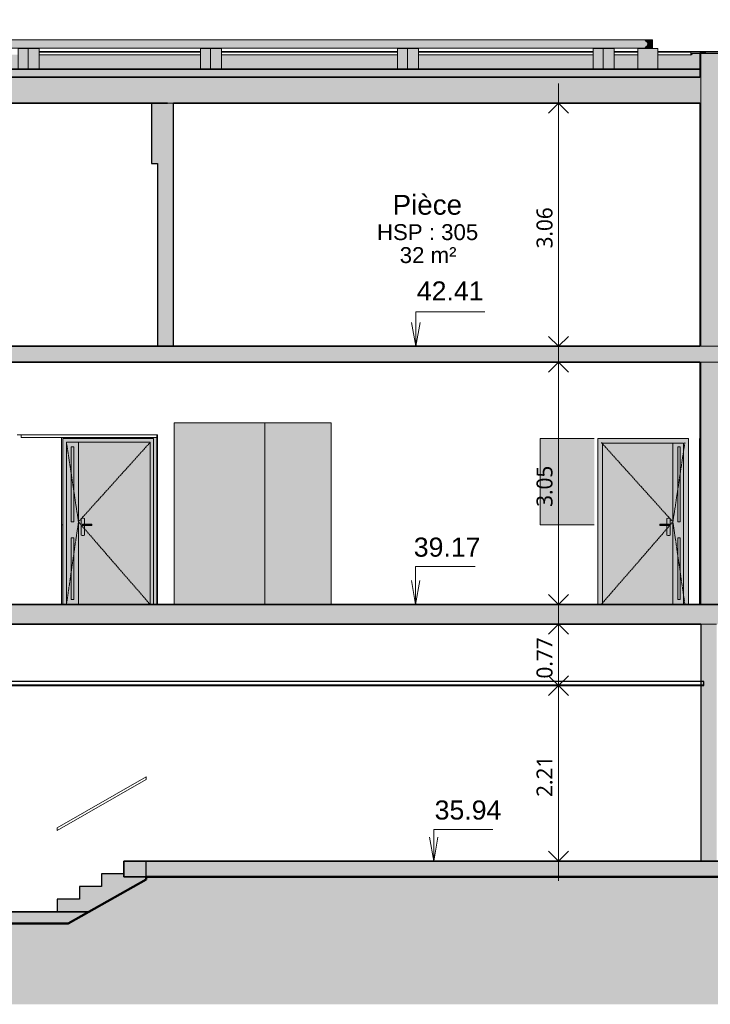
# Model space of a CAD drawing. Header units: millimetres. Extents: x -48837 to 98707, y -908 to 19261.
# Tile 136 of 143: x 73444 to 82126, y -908 to 11474. Entities that reach past the tile are written whole.
import ezdxf

# ---------------------------------------------------------------- set-up
doc = ezdxf.new("R2010")
doc.units = ezdxf.units.MM
doc.linetypes.add('Centre', pattern=[31.75, 6.35, -4.75, 15.9, -4.75])
for name, color, linetype, lineweight in [('A-ANNO-DIMS', 211, 'Continuous', 9), ('A-ANNO-DIMS-100', 211, 'Continuous', 9), ('A-AREA-IDEN', 2, 'Continuous', 9), ('A-CLNG', 13, 'Continuous', 9), ('A-DETL-GENF', 92, 'Continuous', 9), ('A-DETL-WIDE', 214, 'Continuous', 50), ('A-DOOR', 31, 'Continuous', 9), ('A-DOOR-FRAM', 31, 'Continuous', 9), ('A-DOOR-GLAZ', 31, 'Continuous', 9), ('A-FLOR', 192, 'Continuous', 9), ('A-FLOR-HRAL', 11, 'Continuous', 9), ('A-FLOR-MCUT', 51, 'Continuous', 9), ('A-FLOR-PATT', 8, 'Continuous', 35), ('A-GENM', 13, 'Continuous', 9), ('A-WALL', 113, 'Continuous', 9), ('A-WALL-PATT', 111, 'Continuous', 9), ('G-ANNO-DIMS', 111, 'Continuous', 9), ('I-WALL', 2, 'Continuous', 9), ('S-STRS', 31, 'Continuous', 9)]:
    doc.layers.add(name, color=color, linetype=linetype, lineweight=lineweight)
doc.styles.add('Arial', font='arial.ttf', dxfattribs={"height": 240})
doc.styles.add('Arial_1', font='arial.ttf', dxfattribs={"height": 200})
doc.styles.add('Arial_B', font='txt', dxfattribs={"height": 250})
doc.styles.add('Trebuchet MS_B', font='txt', dxfattribs={"height": 200})
doc.dimstyles.new('Cotes_linéaires_rouge_2mm', dxfattribs={"dimscale": 304.8, "dimtxt": 206.190181, "dimasz": 0.410105, "dimexe": 0.82021, "dimexo": 0.0625, "dimgap": 0.065617, "dimtad": 1, "dimlfac": 0.001, "dimrnd": 0.01, "dimzin": 0, "dimdsep": 46, "dimtxsty": 'Trebuchet MS_B', "dimblk1": 'OPEN30', "dimblk2": 'OPEN30', "dimsah": 1, "dimcen": 0.09, "dimdle": 0.82021, "dimazin": 0, "dimtfac": 1, "dimtdec": 4, "dimtix": 1, "dimtmove": 0, "dimatfit": 3, "dimfxl": 1.64042, "dimfxlon": 1, "dimtvp": 1, "dimtolj": 1, "dimtzin": 0, "dimarcsym": 2})

# ---------------------------------------------------------------- blocks, each defined once
blk = doc.blocks.new('Conduit Gaz - Conduit Gaz-1063074-Coupe 2')
at = {"layer": 'A-GENM'}
for points in [[(9801, 11115), (9919, 11115), (9906, 11116), (9893, 11122), (9880, 11132), (9894, 11142), (9905, 11155), (9909, 11169), (9905, 11182), (9894, 11196), (9880, 11205), (9882, 11207), (9893, 11215), (9906, 11221), (9919, 11223), (-2270, 11223), (-2248, 11221), (-2226, 11218), (-2207, 11212), (-2185, 11201), (-2177, 11196), (-2167, 11185), (-2163, 11174), (-2163, 11163), (-2167, 11152), (-2177, 11142), (-2190, 11132), (-2207, 11125), (-2226, 11119), (-2248, 11116), (-2270, 11115), (9758, 11115)], [(9920, 11115), (9934, 11116), (9947, 11122), (9958, 11130), (9967, 11142), (9972, 11155), (9974, 11169), (9972, 11182), (9967, 11196), (9958, 11207), (9947, 11215), (9934, 11221), (9919, 11222), (9906, 11221), (9893, 11215), (9880, 11205), (9894, 11195), (9905, 11182), (9909, 11169), (9905, 11155), (9894, 11141), (9881, 11132), (9885, 11128), (9896, 11121), (9906, 11116), (9919, 11115)], [(-1528, 10853), (-1403, 10853), (-1403, 11113), (-1528, 11113)], [(-1264, 10853), (-1264, 11113), (-1403, 11113), (-1403, 10853)], [(2123, 10853), (2123, 11113), (1998, 11113), (1998, 10853)], [(2262, 10853), (2262, 11113), (2123, 11113), (2123, 10853)], [(4293, 10853), (4418, 10853), (4418, 11113), (4293, 11113)], [(4418, 10853), (4556, 10853), (4556, 11113), (4418, 11113)], [(6770, 10853), (6895, 10853), (6895, 11113), (6770, 11113)], [(6895, 10853), (7033, 10853), (7033, 11113), (6895, 11113)], [(9275, 10853), (9354, 10853), (9354, 11113), (9229, 11113), (9229, 10853)], [(9354, 10853), (9493, 10853), (9493, 11113), (9354, 11113)], [(9919, 10853), (10040, 10853), (10040, 11113), (9790, 11113), (9790, 10853)]]:
    blk.add_hatch(color=256, dxfattribs=at).paths.add_polyline_path(points)
h = blk.add_hatch(color=256, dxfattribs=at)
h.paths.add_polyline_path([(9958, 11113), (9974, 11113), (9974, 11167), (9972, 11154), (9967, 11141), (9958, 11130), (9944, 11121), (9934, 11116), (9919, 11115), (9866, 11115), (9866, 11113), (9948, 11113)])
h.paths.add_polyline_path([(9974, 11170), (9974, 11223), (9921, 11222), (9934, 11221), (9947, 11215), (9958, 11207), (9967, 11196), (9972, 11182)])
at = {"layer": 'A-GENM', "lineweight": 25}
for p, q in [((-2486, 11474), (-2738, 11474)), ((-2738, 11474), (-2738, 11053)), ((-2486, 11053), (-2486, 11474)), ((-2435, 11113), (-2931, 11113)), ((-2931, 11113), (-2931, 10853)), ((-2738, 11053), (-2486, 11053)), ((-2435, 10853), (-2435, 11113)), ((-2931, 10853), (-2435, 10853))]:
    blk.add_line(p, q, dxfattribs=at)
at = {"layer": 'A-GENM'}
for p, q in [((9921, 11223), (-2270, 11223)), ((9866, 11223), (9974, 11223)), ((9974, 11170), (9974, 11223)), ((9974, 11113), (9974, 11167)), ((-2270, 11115), (9921, 11115)), ((-1528, 11113), (-1403, 11113)), ((-1528, 10853), (-1528, 11113)), ((-1403, 11113), (-1264, 11113)), ((-1403, 10853), (-1403, 11113)), ((-1264, 11113), (-1264, 10853)), ((1998, 11113), (2123, 11113)), ((1998, 10853), (1998, 11113)), ((2123, 11113), (2262, 11113)), ((2123, 10853), (2123, 11113)), ((2262, 11113), (2262, 10853)), ((4293, 11113), (4418, 11113)), ((4293, 10853), (4293, 11113)), ((4418, 11113), (4556, 11113)), ((4418, 10853), (4418, 11113)), ((4556, 11113), (4556, 10853)), ((6770, 11113), (6895, 11113)), ((6770, 10853), (6770, 11113)), ((6895, 11113), (7033, 11113)), ((6895, 10853), (6895, 11113)), ((7033, 11113), (7033, 10853)), ((9229, 11113), (9354, 11113)), ((9229, 10853), (9229, 11113)), ((9354, 11113), (9493, 11113)), ((9354, 10853), (9354, 11113)), ((9493, 11113), (9493, 10853)), ((9790, 11113), (10040, 11113)), ((9790, 10853), (9790, 11113)), ((9866, 11115), (9866, 11113)), ((10040, 10853), (10040, 11113))]:
    blk.add_line(p, q, dxfattribs=at)
at = {"layer": 'A-GENM', "lineweight": 25, "flags": 128}
for points in [[(-2270, 11223), (-2293, 11221), (-2314, 11218), (-2334, 11212), (-2350, 11205), (-2364, 11196), (-2373, 11185), (-2378, 11174), (-2378, 11163), (-2373, 11152), (-2364, 11142), (-2350, 11132), (-2334, 11125), (-2314, 11119), (-2293, 11116), (-2270, 11115)], [(-2270, 11115), (-2248, 11116), (-2226, 11119), (-2207, 11125), (-2190, 11132), (-2177, 11142), (-2167, 11152), (-2163, 11163), (-2163, 11174), (-2167, 11185), (-2177, 11196), (-2190, 11205), (-2207, 11212), (-2226, 11218), (-2248, 11221), (-2270, 11223)]]:
    blk.add_lwpolyline(points, dxfattribs=at)
at = {"layer": 'A-GENM'}
for start, end in [(90, 137.7828), (270, 90), (222.2172, 270)]:
    blk.add_arc((9920, 11169), 54, start, end, dxfattribs=at)
blk = doc.blocks.new('Tierce  160 - 1_10m x 2_04m-1264456-Coupe 2')
at = {"layer": 'A-DOOR'}
h = blk.add_hatch(color=254, dxfattribs=at)
h.paths.add_polyline_path([(2607, 4122), (2757, 4122), (2757, 6162), (2607, 6162), (2607, 4474)])
h.paths.add_polyline_path([(2667, 4182), (2667, 4959), (2697, 4959), (2697, 4182)])
h.paths.add_polyline_path([(2667, 5159), (2667, 6102), (2697, 6102), (2697, 5159)])
h = blk.add_hatch(color=254, dxfattribs=at)
h.paths.add_polyline_path([(2845, 4122), (3657, 4122), (3657, 6162), (2757, 6162), (2757, 4122)])
h.paths.add_polyline_path([(2812, 4987), (2802, 4988), (2792, 4992), (2792, 5202), (2802, 5206), (2812, 5207), (2823, 5206), (2832, 5202), (2832, 5130), (2924, 5129), (2924, 5115), (2921, 5114), (2832, 5114), (2832, 4992), (2823, 4988)])
for points in [[(2812, 4987), (2823, 4988), (2832, 4992), (2832, 5114), (2806, 5115), (2806, 5129), (2810, 5130), (2832, 5130), (2832, 5202), (2823, 5206), (2812, 5207), (2802, 5206), (2792, 5202), (2792, 4992), (2802, 4988)], [(2806, 5115), (2825, 5115), (2825, 5129), (2806, 5129)], [(2826, 5114), (2825, 5115), (2810, 5114)], [(2825, 5115), (2915, 5115), (2915, 5129), (2825, 5129)], [(2913, 5114), (2915, 5115), (2845, 5114)], [(2915, 5115), (2924, 5115), (2924, 5129), (2915, 5129)]]:
    blk.add_hatch(color=254, dxfattribs=at).paths.add_polyline_path(points)
at = {"layer": 'A-DOOR-FRAM'}
blk.add_hatch(color=254, dxfattribs=at).paths.add_polyline_path([(2607, 4122), (2607, 6162), (3657, 6162), (3657, 4122), (3702, 4122), (3702, 6207), (2562, 6207), (2562, 4122)])
h = blk.add_hatch(color=254, dxfattribs=at)
h.paths.add_polyline_path([(2697, 4182), (2697, 4959), (2667, 4959), (2667, 4182)])
h.paths.add_polyline_path([(2697, 5159), (2697, 6102), (2667, 6102), (2667, 5159)])
at = {"layer": 'A-DOOR'}
for p, q in [((2607, 6162), (2607, 4122)), ((2757, 6162), (2607, 6162)), ((2667, 5159), (2667, 6102)), ((2667, 6102), (2697, 6102)), ((2697, 6102), (2697, 5159)), ((2757, 4122), (2757, 6162)), ((3657, 6162), (2757, 6162)), ((2757, 6162), (2757, 4122)), ((3657, 4122), (3657, 6162)), ((2792, 5202), (2792, 4992)), ((2832, 5130), (2832, 5202)), ((2697, 5159), (2667, 5159)), ((2806, 5115), (2806, 5129)), ((2806, 5129), (2825, 5129)), ((2825, 5115), (2806, 5115)), ((2827, 5130), (2812, 5130)), ((2812, 5114), (2827, 5114)), ((2825, 5115), (2825, 5129)), ((2825, 5129), (2915, 5129)), ((2915, 5115), (2825, 5115)), ((2912, 5130), (2827, 5130)), ((2827, 5114), (2912, 5114)), ((2832, 4992), (2832, 5114)), ((2919, 5130), (2912, 5130)), ((2912, 5114), (2919, 5114)), ((2915, 5115), (2915, 5129)), ((2915, 5129), (2924, 5129)), ((2924, 5115), (2915, 5115)), ((2924, 5129), (2924, 5115)), ((2667, 4182), (2667, 4959)), ((2667, 4959), (2697, 4959)), ((2697, 4959), (2697, 4182)), ((2697, 4182), (2667, 4182))]:
    blk.add_line(p, q, dxfattribs=at)
at = {"layer": 'A-DOOR', "linetype": 'Centre'}
for p in [(2607, 6157), (3657, 6157), (2607, 4122), (3657, 4122)]:
    blk.add_line(p, (2757, 5159), dxfattribs=at)
at = {"layer": 'A-DOOR'}
for centre, start, end in [((2812, 5167), 60, 120), ((2812, 5027), 240, 300)]:
    blk.add_arc(centre, 40, start, end, dxfattribs=at)
for centre, start_param, end_param in [((2919, 5109), 5.992357, 6.380128), ((2919, 5135), 3.04465, 3.432421)]:
    blk.add_ellipse(centre, major_axis=(0, 20.9), ratio=0.707107, start_param=start_param, end_param=end_param, dxfattribs=at)
for points in [[(2806, 5129), (2808, 5129), (2810, 5130), (2813, 5130), (2814, 5130)], [(2814, 5114), (2813, 5114), (2810, 5114), (2808, 5114), (2806, 5115)], [(2825, 5129), (2825, 5129), (2826, 5130), (2827, 5130), (2828, 5130)], [(2828, 5114), (2827, 5114), (2826, 5114), (2825, 5114), (2825, 5115)], [(2915, 5129), (2914, 5129), (2913, 5130), (2912, 5130), (2911, 5130)], [(2911, 5114), (2912, 5114), (2913, 5114), (2914, 5114), (2915, 5115)]]:
    blk.add_open_spline(points, degree=3, dxfattribs=at)
at = {"layer": 'A-DOOR-FRAM'}
for p, q in [((2562, 6207), (2562, 4122)), ((3702, 6207), (2562, 6207)), ((3702, 4122), (3702, 6207)), ((2607, 4122), (2607, 6162)), ((2607, 6162), (3657, 6162)), ((3657, 4122), (3657, 6162))]:
    blk.add_line(p, q, dxfattribs=at)
at = {"layer": 'A-DOOR-GLAZ'}
for p, q in [((2697, 6102), (2667, 6102)), ((2667, 6102), (2667, 5159)), ((2697, 5159), (2697, 6102)), ((2667, 5159), (2697, 5159)), ((2697, 4959), (2667, 4959)), ((2667, 4959), (2667, 4182)), ((2697, 4182), (2697, 4959)), ((2667, 4182), (2697, 4182))]:
    blk.add_line(p, q, dxfattribs=at)
blk = doc.blocks.new('Double _R_ - 1_43m x 2_04m-1516688-Coupe 2')
at = {"layer": 'A-DOOR'}
for points in [[(10829, 5202), (10834, 5202), (10834, 5207), (10829, 5207), (10829, 5206)], [(10834, 4992), (10834, 5202), (10829, 5202), (10829, 4992)], [(10834, 5115), (10857, 5115), (10857, 5129), (10834, 5129), (10834, 5116)], [(10857, 5115), (10863, 5115), (10863, 5129), (10857, 5129), (10857, 5127)], [(10868, 5114), (10871, 5115), (10871, 5129), (10865, 5130), (10863, 5129), (10863, 5115), (10865, 5114)], [(10865, 5114), (10863, 5115), (10863, 5114)], [(10876, 5114), (10880, 5115), (10868, 5114)], [(10871, 5115), (10880, 5115), (10880, 5129), (10871, 5129)], [(10834, 4987), (10834, 4992), (10829, 4992), (10829, 4987)]]:
    blk.add_hatch(color=254, dxfattribs=at).paths.add_polyline_path(points)
at = {"layer": 'A-DOOR-FRAM'}
for points in [[(10571, 4122), (10571, 6207), (10563, 6207), (10563, 4122)], [(10829, 4122), (10829, 6207), (10821, 6207), (10821, 4122)]]:
    blk.add_hatch(color=254, dxfattribs=at).paths.add_polyline_path(points)
at = {"layer": 'A-DOOR'}
for p, q in [((10834, 5207), (10829, 5207)), ((10834, 5202), (10829, 5202)), ((10834, 5207), (10834, 5202)), ((10834, 5202), (10834, 4992)), ((10859, 5130), (10834, 5130)), ((10834, 5129), (10857, 5129)), ((10834, 5115), (10857, 5115)), ((10834, 5114), (10859, 5114)), ((10857, 5115), (10857, 5129)), ((10857, 5129), (10863, 5129)), ((10857, 5115), (10863, 5115)), ((10874, 5130), (10859, 5130)), ((10859, 5114), (10874, 5114)), ((10863, 5129), (10863, 5115)), ((10874, 5130), (10867, 5130)), ((10867, 5114), (10874, 5114)), ((10871, 5115), (10871, 5129)), ((10871, 5129), (10880, 5129)), ((10880, 5115), (10871, 5115)), ((10880, 5129), (10880, 5115)), ((10834, 4992), (10829, 4992)), ((10829, 4987), (10834, 4987)), ((10834, 4992), (10834, 4987))]:
    blk.add_line(p, q, dxfattribs=at)
for centre, start_param, end_param in [((10867, 5109), 5.992357, 6.574014), ((10867, 5135), 2.850764, 3.432421)]:
    blk.add_ellipse(centre, major_axis=(0, 20.9), ratio=0.707107, start_param=start_param, end_param=end_param, dxfattribs=at)
for points in [[(10857, 5129), (10857, 5129), (10858, 5130), (10858, 5130)], [(10858, 5114), (10858, 5114), (10857, 5114), (10857, 5115)], [(10872, 5130), (10873, 5130), (10875, 5130), (10876, 5130)], [(10872, 5130), (10873, 5130), (10876, 5130), (10879, 5129), (10880, 5129)], [(10880, 5115), (10879, 5114), (10876, 5114), (10873, 5114), (10872, 5114)], [(10876, 5114), (10875, 5114), (10873, 5114), (10872, 5114)]]:
    blk.add_open_spline(points, degree=3, dxfattribs=at)
at = {"layer": 'A-DOOR-FRAM'}
for p, q in [((10563, 4122), (10563, 6207)), ((10571, 6207), (10563, 6207)), ((10829, 6207), (10821, 6207)), ((10829, 6207), (10829, 4122))]:
    blk.add_line(p, q, dxfattribs=at)
blk = doc.blocks.new('Tierce  160 - 1_10m x 2_04m-1265284-Coupe 2')
at = {"layer": 'A-DOOR'}
h = blk.add_hatch(color=254, dxfattribs=at)
h.paths.add_polyline_path([(10231, 4122), (10231, 6147), (9346, 6147), (9346, 4122), (9919, 4122)])
h.paths.add_polyline_path([(10176, 4987), (10166, 4988), (10156, 4992), (10156, 5114), (10065, 5115), (10065, 5129), (10067, 5130), (10156, 5130), (10156, 5202), (10166, 5206), (10176, 5207), (10186, 5206), (10196, 5202), (10196, 4992), (10186, 4988)])
h = blk.add_hatch(color=254, dxfattribs=at)
h.paths.add_polyline_path([(10366, 4122), (10366, 6147), (10231, 6147), (10231, 4122)])
h.paths.add_polyline_path([(10291, 4182), (10291, 4959), (10321, 4959), (10321, 4182)])
h.paths.add_polyline_path([(10291, 5159), (10291, 6102), (10321, 6102), (10321, 5159)])
for points in [[(10176, 4987), (10186, 4988), (10196, 4992), (10196, 5202), (10186, 5206), (10176, 5207), (10166, 5206), (10156, 5202), (10156, 5130), (10182, 5129), (10182, 5115), (10173, 5114), (10156, 5114), (10156, 4992), (10166, 4988)], [(10073, 5115), (10073, 5129), (10065, 5129), (10065, 5115)], [(10163, 5115), (10163, 5129), (10073, 5129), (10073, 5115), (10079, 5115)], [(10162, 5114), (10163, 5115), (10079, 5114)], [(10182, 5129), (10178, 5130), (10163, 5129)], [(10182, 5115), (10182, 5129), (10163, 5129), (10163, 5115)]]:
    blk.add_hatch(color=254, dxfattribs=at).paths.add_polyline_path(points)
at = {"layer": 'A-DOOR-FRAM'}
blk.add_hatch(color=254, dxfattribs=at).paths.add_polyline_path([(9346, 4122), (9346, 6147), (10366, 6147), (10366, 4122), (10426, 4122), (10426, 6207), (9286, 6207), (9286, 4122)])
h = blk.add_hatch(color=254, dxfattribs=at)
h.paths.add_polyline_path([(10291, 4182), (10321, 4182), (10321, 4959), (10291, 4959), (10291, 4474)])
h.paths.add_polyline_path([(10291, 5159), (10321, 5159), (10321, 6102), (10291, 6102), (10291, 5371)])
at = {"layer": 'A-DOOR', "linetype": 'Centre'}
for p in [(9331, 6157), (10381, 6157), (9331, 4122), (10381, 4122)]:
    blk.add_line(p, (10231, 5159), dxfattribs=at)
at = {"layer": 'A-DOOR'}
for p, q in [((10231, 6147), (10231, 4122)), ((10231, 4122), (10231, 6147)), ((10291, 5159), (10291, 6102)), ((10291, 6102), (10321, 6102)), ((10321, 6102), (10321, 5159)), ((10156, 5202), (10156, 5130)), ((10196, 4992), (10196, 5202)), ((10065, 5115), (10065, 5129)), ((10065, 5129), (10073, 5129)), ((10065, 5115), (10073, 5115)), ((10076, 5130), (10069, 5130)), ((10069, 5114), (10076, 5114)), ((10073, 5129), (10163, 5129)), ((10073, 5129), (10073, 5115)), ((10073, 5115), (10163, 5115)), ((10161, 5130), (10076, 5130)), ((10076, 5114), (10161, 5114)), ((10156, 5114), (10156, 4992)), ((10176, 5130), (10161, 5130)), ((10161, 5114), (10176, 5114)), ((10163, 5129), (10182, 5129)), ((10163, 5129), (10163, 5115)), ((10163, 5115), (10182, 5115)), ((10182, 5129), (10182, 5115)), ((10321, 5159), (10291, 5159)), ((10291, 4959), (10321, 4959)), ((10291, 4182), (10291, 4959)), ((10321, 4959), (10321, 4182)), ((10321, 4182), (10291, 4182))]:
    blk.add_line(p, q, dxfattribs=at)
for centre, start, end in [((10176, 5167), 60, 120), ((10176, 5027), 240, 300)]:
    blk.add_arc(centre, 40, start, end, dxfattribs=at)
for centre, start_param, end_param in [((10069, 5109), 6.186243, 6.574014), ((10069, 5135), 2.850764, 3.238535)]:
    blk.add_ellipse(centre, major_axis=(0, 20.9), ratio=0.707107, start_param=start_param, end_param=end_param, dxfattribs=at)
for points in [[(10077, 5130), (10076, 5130), (10075, 5130), (10074, 5129), (10073, 5129)], [(10073, 5115), (10074, 5114), (10075, 5114), (10076, 5114), (10077, 5114)], [(10160, 5130), (10161, 5130), (10162, 5130), (10163, 5129), (10163, 5129)], [(10163, 5115), (10163, 5114), (10162, 5114), (10161, 5114), (10160, 5114)], [(10174, 5130), (10175, 5130), (10178, 5130), (10181, 5129), (10182, 5129)], [(10182, 5115), (10181, 5114), (10178, 5114), (10175, 5114), (10174, 5114)]]:
    blk.add_open_spline(points, degree=3, dxfattribs=at)
at = {"layer": 'A-DOOR-FRAM'}
for p, q in [((10426, 6207), (9286, 6207)), ((9286, 4122), (9286, 6207)), ((10426, 4122), (10426, 6207)), ((9346, 4122), (9346, 6147)), ((9346, 6147), (10366, 6147)), ((10366, 6147), (10366, 4122))]:
    blk.add_line(p, q, dxfattribs=at)
at = {"layer": 'A-DOOR-GLAZ'}
for p, q in [((10321, 6102), (10291, 6102)), ((10291, 6102), (10291, 5159)), ((10321, 5159), (10321, 6102)), ((10291, 5159), (10321, 5159)), ((10291, 4959), (10291, 4182)), ((10321, 4959), (10291, 4959)), ((10321, 4182), (10321, 4959)), ((10291, 4182), (10321, 4182))]:
    blk.add_line(p, q, dxfattribs=at)
blk = doc.blocks.new('accortère2 - accortère-1436305-Coupe 2')
at = {"layer": 'A-GENM'}
for p, q in [((2262, 11075), (4293, 11075)), ((2262, 11068), (4293, 11068)), ((2262, 11033), (4293, 11033)), ((4556, 11075), (6770, 11075)), ((4556, 11068), (6770, 11068)), ((4556, 11033), (6770, 11033)), ((7033, 11075), (9229, 11075)), ((7033, 11068), (9229, 11068)), ((7033, 11033), (9229, 11033)), ((9493, 11075), (9790, 11075)), ((9493, 11068), (9790, 11068)), ((9493, 11033), (9790, 11033)), ((10040, 11075), (10836, 11075)), ((10040, 11068), (10456, 11068)), ((10040, 11033), (10456, 11033))]:
    blk.add_line(p, q, dxfattribs=at)
at = {"layer": 'A-GENM', "lineweight": 25}
for p, q in [((10836, 11075), (10456, 11068)), ((10456, 11068), (10456, 11033)), ((10456, 11033), (10471, 11039)), ((10471, 11039), (10471, 11053)), ((10471, 11053), (10821, 11053))]:
    blk.add_line(p, q, dxfattribs=at)
blk = doc.blocks.new('Garde-corps - Garde-corps-1532029-Coupe 2')
at = {"layer": 'A-FLOR-HRAL'}
for p, q in [((3609, 1953), (2489, 1313)), ((2489, 1279), (3609, 1919))]:
    blk.add_line(p, q, dxfattribs=at)
at = {"layer": 'A-FLOR-HRAL', "flags": 128}
for points in [[(3609, 1953), (3609, 1953), (3609, 1951), (3609, 1948), (3609, 1945), (3609, 1941), (3609, 1936)], [(3609, 1936), (3609, 1932), (3609, 1927), (3609, 1924), (3609, 1921), (3609, 1919), (3609, 1919)], [(2489, 1296), (2489, 1301), (2489, 1305), (2489, 1308), (2489, 1311), (2489, 1313), (2489, 1313)], [(2489, 1279), (2489, 1279), (2489, 1281), (2489, 1284), (2489, 1287), (2489, 1292), (2489, 1296)]]:
    blk.add_lwpolyline(points, dxfattribs=at)
blk = doc.blocks.new('DIMBLOCK1-Coupe 2')
at = {"layer": 'A-ANNO-DIMS-100'}
for p, q in [((80218, 7117), (80218, 10673)), ((79718, 10423), (80468, 10423)), ((80218, 10423), (79718, 10423)), ((79718, 7367), (80468, 7367)), ((80218, 7367), (79718, 7367))]:
    blk.add_line(p, q, dxfattribs=at)
at = {"layer": 'A-ANNO-DIMS-100', "lineweight": 25}
for p, q in [((80218, 10423), (80093, 10298)), ((80218, 10423), (80343, 10298)), ((80218, 7367), (80093, 7492)), ((80218, 7367), (80343, 7492))]:
    blk.add_line(p, q, dxfattribs=at)
at = {"layer": 'A-ANNO-DIMS-100', "color": 0, "insert": (79942, 8598), "char_height": 200, "width": 712.93, "attachment_point": 1, "rotation": 90, "line_spacing_factor": 1.048425, "style": 'Trebuchet MS_B'}
blk.add_mtext('3.06', dxfattribs=at)
blk = doc.blocks.new('_Open30')
at = {"color": 0, "linetype": 'ByBlock', "lineweight": -2}
for p, q in [((-1, 0.268), (0, 0)), ((0, 0), (-1, -0.268)), ((0, 0), (-1, 0))]:
    blk.add_line(p, q, dxfattribs=at)
blk = doc.blocks.new('DIMBLOCK2-Coupe 2')
at = {"layer": 'A-ANNO-DIMS-100'}
for p, q in [((80218, 3872), (80218, 7417)), ((79718, 7167), (80468, 7167)), ((80218, 7167), (79718, 7167)), ((79718, 4122), (80468, 4122)), ((80218, 4122), (79718, 4122))]:
    blk.add_line(p, q, dxfattribs=at)
at = {"layer": 'A-ANNO-DIMS-100', "lineweight": 25}
for p, q in [((80218, 7167), (80093, 7042)), ((80218, 7167), (80343, 7042)), ((80218, 4122), (80093, 4247)), ((80218, 4122), (80343, 4247))]:
    blk.add_line(p, q, dxfattribs=at)
at = {"layer": 'A-ANNO-DIMS-100', "color": 0, "insert": (79942, 5348), "char_height": 200, "width": 712.93, "attachment_point": 1, "rotation": 90, "line_spacing_factor": 1.048425, "style": 'Trebuchet MS_B'}
blk.add_mtext('3.05', dxfattribs=at)
blk = doc.blocks.new('DIMBLOCK3-Coupe 2')
at = {"layer": 'A-ANNO-DIMS-100', "lineweight": 25}
for p, q in [((80218, 3100), (80093, 3225)), ((80218, 3100), (80343, 3225)), ((80218, 3100), (80093, 2975)), ((80218, 3100), (80343, 2975)), ((80218, 893), (80093, 1018)), ((80218, 893), (80343, 1018))]:
    blk.add_line(p, q, dxfattribs=at)
at = {"layer": 'A-ANNO-DIMS-100'}
for p, q in [((79718, 3100), (80468, 3100)), ((80218, 3100), (79718, 3100)), ((80218, 643), (80218, 3100)), ((79718, 893), (80468, 893)), ((80218, 893), (79718, 893))]:
    blk.add_line(p, q, dxfattribs=at)
at = {"layer": 'A-ANNO-DIMS-100', "color": 0, "insert": (79942, 1700), "char_height": 200, "width": 712.93, "attachment_point": 1, "rotation": 90, "line_spacing_factor": 1.048425, "style": 'Trebuchet MS_B'}
blk.add_mtext('2.21', dxfattribs=at)
blk = doc.blocks.new('DIMBLOCK4-Coupe 2')
at = {"layer": 'A-ANNO-DIMS-100'}
for p, q in [((80218, 3100), (80218, 4122)), ((79718, 3872), (80468, 3872)), ((80218, 3872), (79718, 3872)), ((79718, 3100), (80468, 3100)), ((80218, 3100), (79718, 3100))]:
    blk.add_line(p, q, dxfattribs=at)
at = {"layer": 'A-ANNO-DIMS-100', "lineweight": 25}
for p, q in [((80218, 3872), (80093, 3747)), ((80218, 3872), (80343, 3747)), ((80218, 3100), (80093, 3225)), ((80218, 3100), (80343, 3225)), ((80218, 3100), (80093, 2975)), ((80218, 3100), (80343, 2975))]:
    blk.add_line(p, q, dxfattribs=at)
at = {"layer": 'A-ANNO-DIMS-100', "color": 0, "insert": (79942, 3189), "char_height": 200, "width": 712.93, "attachment_point": 1, "rotation": 90, "line_spacing_factor": 1.048425, "style": 'Trebuchet MS_B'}
blk.add_mtext('0.77', dxfattribs=at)

msp = doc.modelspace()

# ---------------------------------------------------------------- hatches: boundary and pattern name
at = {"layer": 'A-DETL-GENF'}
msp.add_hatch(color=252, dxfattribs=at).paths.add_polyline_path([(72984.292, -907.896), (98706.911, -907.896), (98706.911, 2298.533), (97573.363, 2298.533), (97573.363, 2158.533), (86644.312, 2158.533), (86644.312, 2119.546), (84769.67, 893.308), (84684.312, 893.308), (84684.312, 693.308), (75034.312, 693.308), (75034.312, 663.419), (74055.268, 108.533), (36911.537, 108.533), (36911.537, 258.533), (16394.532, 258.533), (16394.532, -907.896), (71698.161, -907.896)])
at = {"layer": 'A-FLOR'}
msp.add_hatch(color=7, dxfattribs=at).paths.add_polyline_path([(81996.476, 10753.308), (81996.476, 10853.308), (50586.476, 10853.308), (50586.476, 10753.308), (81987.209, 10753.308)])
at = {"layer": 'A-FLOR-PATT', "lineweight": 9}
for points in [[(69125.9, 10423.308), (82006.476, 10423.308), (82006.476, 10753.308), (50459.338, 10752.568), (50459.338, 10423.308), (67839.769, 10423.308)], [(69125.9, 7167.308), (84444.312, 7167.308), (84444.312, 7367.308), (50469.338, 7367.308), (50469.338, 7167.308), (67839.769, 7167.308)], [(68482.834, 3871.873), (84644.312, 3871.873), (84644.312, 4121.873), (50219.338, 4121.873), (50219.338, 3871.873), (67839.769, 3871.873)], [(74754.312, 693.308), (84684.312, 693.308), (84684.312, 893.308), (74754.312, 893.308), (74754.312, 886.021)], [(60122.983, 108.533), (74055.268, 108.533), (74310.71, 253.308), (36916.537, 253.308), (36916.537, 108.533), (57550.721, 108.533)]]:
    msp.add_hatch(color=7, dxfattribs=at).paths.add_polyline_path(points)
at = {"layer": 'A-WALL'}
h = msp.add_hatch(color=10, dxfattribs=at)
h.paths.add_polyline_path([(82006.476, 7367.308), (82006.476, 10423.308), (81996.476, 10423.308), (81996.476, 7367.308)])
h.paths.add_polyline_path([(82006.476, 10753.308), (82006.476, 11053.308), (81996.476, 11053.308), (81996.476, 10753.308)])
for color, points in [(7, [(75301.476, 9665.382), (75301.476, 10423.308), (75101.476, 10423.308), (75101.476, 9665.382), (75176.478, 9665.382)]), (7, [(75376.478, 7367.308), (75376.478, 10423.308), (75301.476, 10423.308), (75301.476, 9665.382), (75176.478, 9665.382), (75176.478, 7367.308)]), (10, [(82006.476, 4121.873), (82006.476, 7167.308), (81996.476, 7167.308), (81996.476, 4121.873)]), (7, [(82206.476, 893.308), (82206.476, 3871.873), (82006.476, 3871.873), (82006.476, 893.308)])]:
    msp.add_hatch(color=color, dxfattribs=at).paths.add_polyline_path(points)
at = {"layer": 'A-WALL-PATT'}
h = msp.add_hatch(color=256, dxfattribs=at)
h.paths.add_polyline_path([(50469.338, 7367.308), (56512.038, 7367.308), (56511.042, 8359.528), (56507.067, 8360.308), (56507.067, 8374.308), (56512.038, 8375.089), (56512.038, 9452.308), (56520.038, 9452.308), (56520.038, 10423.308), (50469.338, 10423.308), (50469.338, 8372.308), (50483.335, 8372.308), (50483.335, 8367.308), (50469.338, 8367.308), (50469.338, 7388.973)])
h.paths.add_polyline_path([(55515.768, 8367.308), (54345.768, 8368.311), (54345.768, 8372.308), (54355.768, 8372.308), (54355.768, 9917.308), (55505.768, 9917.308), (55505.768, 8372.308), (55515.768, 8371.305), (55515.768, 8368.311)])
h.paths.add_polyline_path([(52855.768, 8367.308), (52845.768, 8368.311), (52845.768, 8372.308), (52855.768, 8372.308), (52855.768, 9917.308), (54005.768, 9917.308), (54005.768, 8372.308), (54015.768, 8371.305), (54015.768, 8367.308), (53049.263, 8367.308)])
h.paths.add_polyline_path([(50469.338, 10753.308), (50586.476, 10753.308), (50586.476, 10853.308), (63375.993, 10853.308), (63375.993, 10937.198), (63518.706, 10937.198), (63518.706, 10853.308), (63918.483, 10853.308), (63918.483, 10937.198), (64061.196, 10937.198), (64061.196, 10853.308), (65691.651, 10853.308), (65691.651, 11023.308), (65684.151, 11023.308), (65684.151, 11033.308), (64066.622, 11033.308), (64066.622, 10937.532), (63325.082, 10937.532), (63325.082, 11033.308), (50584.338, 11033.308), (50569.338, 11039.763), (50569.338, 11053.243), (50469.338, 11053.243), (50469.338, 10976.808)])
h.paths.add_polyline_path([(75718.413, 10853.308), (75718.413, 11033.308), (73687.616, 11033.308), (73687.616, 10853.308), (75556.554, 10853.308)])
h.paths.add_polyline_path([(75981.977, 10853.308), (78195.245, 10853.308), (78195.245, 11033.308), (75981.977, 11033.308)])
h.paths.add_polyline_path([(73424.052, 10853.308), (73424.052, 11033.308), (70161.616, 11033.308), (70161.616, 10853.308), (72984.292, 10853.308)])
h.paths.add_polyline_path([(79973.464, 10853.308), (80654.758, 10853.308), (80654.758, 11033.308), (78458.809, 11033.308), (78458.809, 10853.308), (79770.999, 10853.308)])
h.paths.add_polyline_path([(81896.476, 10853.308), (81996.476, 10853.308), (81995.554, 11053.243), (81896.476, 11053.243), (81896.476, 11038.768), (81881.476, 11033.308), (81465.973, 11033.308), (81465.973, 10853.308), (81881.476, 10853.308)])
h.paths.add_polyline_path([(69125.9, 10853.308), (69898.052, 10853.308), (69898.052, 11033.308), (68990.352, 11033.308), (68990.352, 10853.308)])
h.paths.add_polyline_path([(68494.398, 10853.308), (68494.398, 11033.308), (66899.151, 11033.308), (66899.151, 11023.308), (66891.651, 11023.308), (66891.651, 10853.308), (67839.769, 10853.308)])
h.paths.add_polyline_path([(81215.973, 10853.308), (81215.973, 11033.308), (80918.322, 11033.308), (80918.322, 10853.308), (81091.422, 10853.308)])
for color, points in [(7, [(82147.975, 7367.308), (82246.476, 7367.308), (82246.476, 11053.308), (82006.476, 11053.308), (82006.476, 7367.308)]), (7, [(82147.975, 4121.873), (82246.476, 4121.873), (82246.476, 7167.308), (82006.476, 7167.308), (82006.476, 4121.873)]), (256, [(76526.476, 4121.873), (76526.476, 6406.212), (75386.476, 6406.212), (75386.476, 4121.873), (75556.554, 4121.873)]), (256, [(76526.476, 4121.873), (76596.476, 4121.873), (76596.476, 6406.212), (76526.476, 6406.212), (76526.476, 4473.857)]), (256, [(76842.685, 4121.873), (77361.034, 4121.873), (77361.034, 6406.212), (76596.476, 6406.212), (76596.476, 4121.873)]), (256, [(80666.476, 5121.873), (80666.476, 6206.873), (79986.476, 6206.873), (79986.476, 5121.873)])]:
    msp.add_hatch(color=color, dxfattribs=at).paths.add_polyline_path(points)
h = msp.add_hatch(color=256, dxfattribs=at)
h.paths.add_polyline_path([(50469.338, 4121.873), (56529.738, 4121.873), (56529.738, 6206.873), (56537.738, 6206.873), (56537.738, 6721.873), (50469.338, 6721.873), (50469.338, 5126.873), (50483.335, 5126.873), (50483.335, 5121.873), (50469.338, 5121.873), (50469.338, 4249.617)])
h.paths.add_polyline_path([(73971.12, 4121.873), (73987.797, 4121.873), (73987.797, 5121.873), (73971.12, 5121.873), (73971.12, 4434.519)])
h.paths.add_polyline_path([(75127.797, 4121.873), (75166.476, 4121.873), (75166.476, 6221.873), (75005.768, 6221.873), (75005.768, 6206.873), (75127.797, 6206.873), (75127.797, 4350.523)])
h.paths.add_polyline_path([(54978.459, 5121.873), (54345.768, 5122.876), (54345.768, 5126.873), (54355.768, 5126.873), (54355.768, 6671.873), (55505.768, 6671.873), (55505.768, 5126.873), (55515.768, 5125.87), (55515.768, 5121.873), (55505.768, 5121.873)])
h.paths.add_polyline_path([(53049.263, 5121.873), (52845.768, 5122.876), (52845.768, 5126.873), (52855.768, 5126.873), (52855.768, 6671.873), (54005.768, 6671.873), (54006.897, 5126.873), (54015.768, 5125.87), (54015.768, 5121.873), (53692.328, 5121.873)])
h.paths.add_polyline_path([(53692.328, 6771.873), (56537.738, 6771.873), (56537.738, 7167.308), (50469.338, 7167.308), (50469.338, 6771.873), (53497.248, 6771.873)])
at = {"layer": 'S-STRS'}
msp.add_hatch(color=7, dxfattribs=at).paths.add_polyline_path([(74055.268, 253.308), (74310.71, 253.308), (75034.312, 663.419), (75034.312, 893.308), (74754.312, 893.308), (74754.312, 733.308), (74474.312, 733.308), (74474.312, 573.308), (74194.312, 573.308), (74194.312, 413.308), (73914.312, 413.308), (73914.312, 253.308)])

# ---------------------------------------------------------------- linework, layer by layer
at = {"layer": 'A-CLNG', "lineweight": 25}
for p, q in [((82046.476, 3150), (52266.537, 3150)), ((52266.537, 3100), (82046.476, 3100)), ((82046.476, 3100), (82046.476, 3150))]:
    msp.add_line(p, q, dxfattribs=at)
at = {"layer": 'A-CLNG'}
msp.add_line((82046.476, 3110), (52266.537, 3110), dxfattribs=at)
at = {"layer": 'A-DETL-WIDE'}
for p, q in [((75034.312, 663.419), (74055.268, 108.533)), ((84684.312, 693.308), (75034.312, 693.308)), ((75034.312, 693.308), (75034.312, 663.419)), ((74055.268, 108.533), (36911.537, 108.533))]:
    msp.add_line(p, q, dxfattribs=at)
at = {"layer": 'A-FLOR', "lineweight": 35}
for p, q in [((81996.476, 10853.308), (50586.476, 10853.308)), ((50469.338, 10753.308), (81996.476, 10753.308)), ((56590.038, 10423.308), (75301.476, 10423.308)), ((75376.478, 10423.308), (81996.476, 10423.308)), ((81996.476, 7367.308), (50469.338, 7367.308)), ((57396.476, 7167.308), (81996.476, 7167.308)), ((84644.312, 4121.873), (50219.338, 4121.873)), ((52266.537, 3871.873), (82006.476, 3871.873)), ((84684.312, 893.308), (74754.312, 893.308)), ((74754.312, 893.308), (74754.312, 693.308)), ((74754.312, 693.308), (75034.312, 693.308)), ((74310.71, 253.308), (36916.537, 253.308))]:
    msp.add_line(p, q, dxfattribs=at)
at = {"layer": 'A-FLOR'}
for p, q in [((73463.903, 6252.872), (73463.903, 6221.873)), ((75166.476, 6221.873), (73463.903, 6221.873)), ((75166.476, 6252.872), (75166.476, 6221.873))]:
    msp.add_line(p, q, dxfattribs=at)
at = {"layer": 'A-FLOR-MCUT'}
msp.add_line((82246.476, 7367.308), (81996.476, 7367.308), dxfattribs=at)
at = {"layer": 'A-WALL', "lineweight": 25}
for p, q in [((82246.476, 11053.308), (81996.476, 11053.308)), ((81996.476, 11053.308), (81996.476, 10853.308)), ((75101.476, 10423.308), (75101.476, 9665.382)), ((75376.478, 7367.308), (75376.478, 10423.308)), ((81996.476, 10423.308), (81996.476, 7367.308)), ((75101.476, 9665.382), (75176.478, 9665.382)), ((75176.478, 9665.382), (75176.478, 7367.308)), ((81996.476, 7167.308), (81996.476, 4121.873)), ((82006.476, 3871.873), (82006.476, 893.308))]:
    msp.add_line(p, q, dxfattribs=at)
at = {"layer": 'A-WALL'}
for p, q in [((82006.476, 7367.308), (82006.476, 11053.308)), ((81996.476, 10853.308), (81996.476, 10753.308)), ((81996.476, 10753.308), (82006.476, 10753.308)), ((75376.478, 10423.308), (75301.476, 10423.308)), ((82006.476, 10423.308), (81996.476, 10423.308)), ((82246.476, 7167.308), (81996.476, 7167.308)), ((82006.476, 4121.873), (82006.476, 7167.308)), ((75386.476, 4121.873), (75386.476, 6406.212)), ((75386.476, 6406.212), (77361.034, 6406.212)), ((76526.476, 4121.873), (76526.476, 6406.212)), ((77361.034, 6406.212), (77361.034, 4121.873)), ((73414.035, 6252.872), (75176.476, 6252.872)), ((75005.768, 6221.873), (75005.768, 6206.873)), ((75166.476, 4121.873), (75166.476, 6221.873)), ((75176.476, 6252.872), (75176.476, 4121.873)), ((79986.476, 5121.873), (79986.476, 6206.873)), ((80666.476, 6206.873), (79986.476, 6206.873)), ((79986.476, 6206.873), (79986.476, 5121.873)), ((73987.797, 5121.873), (73971.12, 5121.873)), ((79986.476, 5121.873), (80666.476, 5121.873)), ((82206.476, 3871.873), (82006.476, 3871.873))]:
    msp.add_line(p, q, dxfattribs=at)
at = {"layer": 'G-ANNO-DIMS'}
for p, q in [((78424.151, 7801.312), (79293.624, 7801.312)), ((78424.151, 7367.308), (78424.151, 7801.312)), ((78424.151, 7367.308), (78371.253, 7667.308)), ((78424.151, 7367.308), (78477.05, 7667.308)), ((78421.704, 4599.795), (79169.632, 4599.795)), ((78421.704, 4121.873), (78421.704, 4599.795)), ((78421.704, 4121.873), (78368.806, 4421.873)), ((78421.704, 4121.873), (78474.602, 4421.873)), ((78649.521, 1292.239), (79390.589, 1292.239)), ((78649.521, 893.308), (78649.521, 1292.239)), ((78649.521, 893.308), (78596.623, 1193.308)), ((78649.521, 893.308), (78702.419, 1193.308))]:
    msp.add_line(p, q, dxfattribs=at)
at = {"layer": 'I-WALL'}
msp.add_line((73971.168, 4121.873), (73971.168, 6221.873), dxfattribs=at)
at = {"layer": 'S-STRS', "lineweight": 25}
for p, q in [((75034.312, 893.308), (74754.312, 893.308)), ((74754.312, 893.308), (74754.312, 733.308)), ((75034.312, 693.308), (75034.312, 893.308)), ((74754.312, 733.308), (74474.312, 733.308)), ((74474.312, 733.308), (74474.312, 573.308)), ((74474.312, 573.308), (74194.312, 573.308)), ((74194.312, 573.308), (74194.312, 413.308)), ((74194.312, 413.308), (73914.312, 413.308)), ((73914.312, 413.308), (73914.312, 253.308)), ((73914.312, 253.308), (74310.71, 253.308))]:
    msp.add_line(p, q, dxfattribs=at)

# ---------------------------------------------------------------- block references
at = {"layer": 'A-DOOR'}
for name in ['Tierce  160 - 1_10m x 2_04m-1264456-Coupe 2', 'Tierce  160 - 1_10m x 2_04m-1265284-Coupe 2', 'Double _R_ - 1_43m x 2_04m-1516688-Coupe 2']:
    msp.add_blockref(name, (71425.591, 0), dxfattribs=at)
at = {"layer": 'A-FLOR-HRAL'}
msp.add_blockref('Garde-corps - Garde-corps-1532029-Coupe 2', (71425.591, 0), dxfattribs=at)
at = {"layer": 'A-GENM'}
for name in ['Conduit Gaz - Conduit Gaz-1063074-Coupe 2', 'accortère2 - accortère-1436305-Coupe 2']:
    msp.add_blockref(name, (71425.591, 0), dxfattribs=at)

# ---------------------------------------------------------------- texts
at = {"layer": 'A-AREA-IDEN', "attachment_point": 1}
for s, insert, char_height, width, style in [('Pièce', (78131.997, 9271.816), 250, 1098.31187, 'Arial_B'), ('HSP : 305', (77935.405, 8902.674), 200, 1579.32437, 'Arial_1'), ('32 m²', (78221.497, 8613.902), 200, 881.85625, 'Arial_1')]:
    msp.add_mtext(s, dxfattribs=dict(at, insert=insert, char_height=char_height, width=width, style=style))

# ---------------------------------------------------------------- dimensions: what is measured, and where the dimension line sits
at = {"layer": 'A-ANNO-DIMS'}
for base, p1, p2, override, picture, middle in [((80218.01, 10423.308), (79718.01, 7367.308), (79718.01, 10423.308), {"dimpost": '<>', "dimfxl": 3056}, 'DIMBLOCK1-Coupe 2', (80094.037, 8895.308)), ((80218.01, 7167.308), (79718.01, 4121.873), (79718.01, 7167.308), {"dimpost": '<>', "dimfxl": 3045.43551}, 'DIMBLOCK2-Coupe 2', (80094.239, 5644.591)), ((80218.01, 3871.873), (79718.01, 3100), (79718.01, 3871.873), {"dimpost": '<>', "dimfxl": 771.872764}, 'DIMBLOCK4-Coupe 2', (80094.239, 3485.936)), ((80218.01, 3100), (79718.01, 893.308), (79718.01, 3100), {"dimpost": '<>', "dimfxl": 2206.691726}, 'DIMBLOCK3-Coupe 2', (80094.239, 1996.654))]:
    dim = msp.add_linear_dim(base=base, p1=p1, p2=p2, angle=90, dimstyle='Cotes_linéaires_rouge_2mm', override=override, dxfattribs=at)
    dim.commit()
    dim.dimension.update_dxf_attribs({"geometry": picture, "text_midpoint": middle})

# ---------------------------------------------------------------- next in the draw order: texts
at = {"layer": 'G-ANNO-DIMS', "char_height": 240, "width": 1004.89974, "attachment_point": 1, "line_spacing_factor": 0.941778, "style": 'Arial', "bg_fill": 3, "box_fill_scale": 1.25, "bg_fill_color": 256, "bg_fill_true_color": 13158600, "bg_fill_transparency": 0}
for s, insert in [('42.41', (78436.911, 8183.025)), ('39.17', (78398.452, 4961.358)), ('35.94', (78660.657, 1655.538))]:
    msp.add_mtext(s, dxfattribs=dict(at, insert=insert))

doc.saveas('drawing.dxf')
